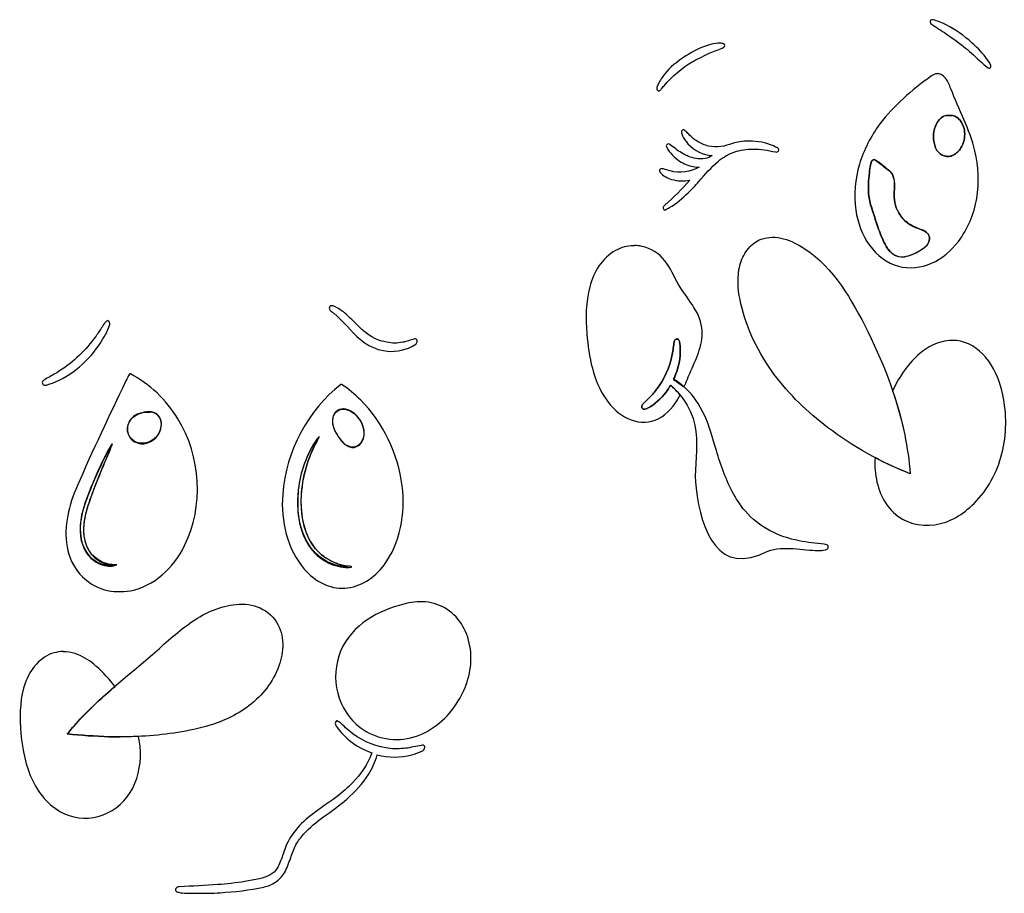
# Model space of a CAD drawing. Extents: x 11 to 842, y 37 to 849.
# Tile 5 of 8: x 77 to 501, y 472 to 849. Entities that reach past the tile are written whole.
import ezdxf

# ---------------------------------------------------------------- set-up
doc = ezdxf.new("R2010")
doc.units = 0
doc.layers.add('Layer_1', color=7, linetype='CONTINUOUS')

msp = doc.modelspace()

# ---------------------------------------------------------------- linework, layer by layer
at = {"layer": 'Layer_1', "color": 7}
for p, q in [((469.862984, 848.68028), (469.862487, 848.735149)), ((378.753817, 838.561912), (378.753714, 838.671557)), ((472.130384, 825.48196), (472.130318, 825.399681)), ((477.985203, 807.466242), (477.985495, 807.438774)), ((477.98586, 807.411306), (477.985495, 807.438774)), ((362.776005, 801.186413), (362.773244, 801.186735)), ((444.873845, 788.270889), (444.87432, 788.381018)), ((444.974085, 788.46372), (444.973318, 788.353598)), ((341.781592, 751.307843), (341.781438, 751.252665)), ((211.162295, 725.387807), (211.161988, 725.360076)), ((114.608142, 718.998383), (114.608317, 718.916095)), ((359.979996, 711.162831), (359.979981, 711.025723)), ((478.571151, 710.395362), (478.57129, 710.395027)), ((124.263954, 695.964517), (124.264057, 695.991949)), ((215.333171, 691.44), (215.251373, 691.44)), ((215.523792, 691.44), (215.333171, 691.44)), ((215.524011, 691.440007), (215.523792, 691.44)), ((132.515167, 679.758254), (132.515167, 679.758546)), ((133.07578, 679.429489), (133.075846, 679.594035)), ((216.267933, 680.882912), (216.267809, 680.882839)), ((216.310731, 680.773163), (216.310738, 680.773141)), ((205.388946, 668.214229), (205.331957, 668.214229)), ((205.389136, 668.323912), (205.388946, 668.214229)), ((205.837443, 668.899278), (205.838451, 668.954594)), ((116.126917, 664.786346), (116.126734, 664.786573)), ((116.622463, 665.800489), (116.62361, 665.746334)), ((249.292547, 597.769783), (249.292438, 597.769082)), ((95.547434, 576.133922), (95.547478, 576.270847)), ((213.771759, 546.163063), (213.772599, 546.436519))]:
    msp.add_line(p, q, dxfattribs=at)
for points in [[(469.862487, 848.735149), (469.511921, 848.735149), (469.166468, 848.433516), (469.133602, 848.022186)], [(469.133602, 848.022186), (469.057647, 847.528619), (469.356358, 847.007598), (469.782879, 846.815649)], [(469.782879, 846.815649), (471.867138, 845.389745), (473.984993, 844.018682), (476.087657, 842.620203)], [(470.477204, 848.68028), (470.274168, 848.68028), (470.068941, 848.68028), (469.862984, 848.68028)], [(473.045316, 847.830224), (472.200672, 848.159244), (471.351865, 848.460877), (470.477204, 848.68028)], [(484.590839, 840.974912), (481.034569, 843.771878), (477.203105, 846.239788), (473.045316, 847.830224)], [(476.087657, 842.620203), (478.62714, 840.920084), (481.139673, 839.16513), (483.510658, 837.21822)], [(489.12913, 836.943991), (487.675816, 838.369895), (486.180581, 839.740957), (484.590839, 840.974912)], [(374.468853, 838.013443), (368.105282, 836.423014), (358.997243, 830.719391), (354.766142, 825.317414)], [(374.317277, 834.448681), (376.276428, 835.298737), (378.356889, 835.792319), (380.237162, 836.834331)], [(378.753714, 838.671557), (377.311721, 838.671557), (375.878346, 838.342536), (374.468853, 838.013443)], [(378.791152, 838.561912), (378.777976, 838.561912), (378.765897, 838.561912), (378.753817, 838.561912)], [(380.162667, 838.287667), (379.737606, 838.561912), (379.252511, 838.561912), (378.791152, 838.561912)], [(380.61256, 837.574704), (380.632323, 837.876337), (380.431434, 838.177969), (380.162667, 838.287667)], [(380.237162, 836.834331), (380.463569, 837.108576), (380.5702, 837.300511), (380.61256, 837.574704)], [(483.510658, 837.21822), (484.668255, 836.285898), (485.820813, 835.353576), (486.921954, 834.338995)], [(495.156157, 829.37573), (493.574011, 832.254962), (491.422487, 834.722872), (489.12913, 836.943991)], [(366.842362, 830.691976), (368.196349, 831.432348), (372.910216, 833.817991), (374.317277, 834.448681)], [(486.921954, 834.338995), (489.316829, 832.200143), (491.611865, 829.924175), (494.108988, 827.922424)], [(354.478751, 820.217063), (358.058903, 824.385092), (362.176187, 828.059536), (366.842362, 830.691976)], [(494.108988, 827.922424), (494.542083, 827.620791), (495.173685, 827.922424), (495.319024, 828.415991)], [(495.319024, 828.415991), (495.424924, 828.745011), (495.346478, 829.101493), (495.156157, 829.37573)], [(354.766142, 825.317414), (354.224226, 824.6593), (353.727226, 823.946352), (353.258783, 823.205979)], [(469.163875, 824.110878), (461.256823, 818.24273), (453.521964, 811.881011), (447.515942, 803.764325)], [(471.536547, 825.399681), (470.663712, 825.125437), (469.899844, 824.659309), (469.163875, 824.110878)], [(472.130318, 825.399681), (471.930934, 825.399681), (471.73228, 825.399681), (471.536547, 825.399681)], [(473.87956, 825.07063), (473.331071, 825.344874), (472.72839, 825.48196), (472.130384, 825.48196)], [(475.774368, 823.507618), (475.247789, 824.165732), (474.61049, 824.714155), (473.87956, 825.07063)], [(478.060421, 818.955691), (477.435246, 820.546127), (476.827818, 822.191397), (475.774368, 823.507618)], [(351.88683, 820.847753), (351.614411, 820.244488), (351.399689, 819.586381), (351.340531, 818.928267)], [(353.258783, 823.205979), (352.776025, 822.438182), (352.262811, 821.670392), (351.88683, 820.847753)], [(353.272806, 818.763742), (353.678147, 819.229922), (354.060264, 819.750906), (354.478751, 820.217063)], [(351.340531, 818.928267), (351.322959, 818.654023), (351.458117, 818.462088), (351.623175, 818.297614)], [(351.623175, 818.297614), (351.784581, 818.02337), (352.005876, 818.02337), (352.209642, 818.02337)], [(352.209642, 818.02337), (352.637624, 818.02337), (352.983224, 818.4347), (353.272806, 818.763742)], [(488.439363, 792.137725), (486.184116, 801.543208), (481.545789, 810.016369), (478.060421, 818.955691)], [(473.172959, 805.711281), (473.938433, 806.588762), (474.943388, 807.274293), (476.065125, 807.466242)], [(476.065418, 807.438774), (474.943681, 807.16453), (473.938653, 806.561294), (473.173251, 805.683813)], [(476.065125, 807.466242), (476.702717, 807.466242), (477.347319, 807.466242), (477.985203, 807.466242)], [(477.985495, 807.438774), (477.347904, 807.438774), (476.703082, 807.438774), (476.065418, 807.438774)], [(477.985495, 807.438774), (478.326566, 807.438774), (478.665446, 807.438774), (478.999725, 807.438774)], [(479.00009, 807.411306), (478.666323, 807.411306), (478.326712, 807.411306), (477.98586, 807.411306)], [(478.999725, 807.438774), (480.085237, 807.16453), (481.063461, 806.506452), (481.829082, 805.628972)], [(481.829447, 805.601503), (481.063827, 806.478984), (480.085602, 807.13709), (479.00009, 807.411306)], [(447.515942, 803.764325), (443.674838, 798.581716), (440.578393, 792.713572), (438.698631, 786.379267)], [(471.064452, 801.707778), (471.507042, 803.188523), (472.195173, 804.58701), (473.172959, 805.711281)], [(473.173251, 805.683813), (472.195538, 804.559542), (471.507553, 803.161062), (471.064818, 801.68031)], [(481.829082, 805.628972), (483.089804, 804.230492), (483.808829, 802.310999), (483.99178, 800.336679)], [(483.992145, 800.309211), (483.809559, 802.283538), (483.090096, 804.203024), (481.829447, 805.601503)], [(361.991191, 800.309255), (361.968572, 799.733377), (362.212485, 799.212408), (362.43305, 798.718826)], [(362.773244, 801.186735), (362.354757, 801.186735), (361.975562, 800.775405), (361.991191, 800.309255)], [(362.43305, 798.718826), (363.039236, 797.43003), (363.853936, 796.305758), (364.767306, 795.263753)], [(363.135335, 801.186413), (363.022862, 801.186413), (362.900164, 801.186413), (362.776005, 801.186413)], [(364.623413, 799.815351), (364.137003, 800.28153), (363.656655, 800.775097), (363.135335, 801.186413)], [(368.884904, 796.22317), (367.289538, 797.128068), (365.957316, 798.499137), (364.623413, 799.815351)], [(470.663493, 797.046167), (470.548829, 798.609172), (470.648119, 800.199608), (471.064452, 801.707778)], [(471.064818, 801.68031), (470.648521, 800.17214), (470.549194, 798.581711), (470.663858, 797.018699)], [(483.99178, 800.336679), (484.215996, 797.951029), (483.679923, 795.455702), (482.446735, 793.45395)], [(482.4471, 793.426482), (483.680215, 795.428234), (484.21658, 797.923568), (483.992145, 800.309211)], [(355.632222, 794.825013), (355.397051, 794.52338), (355.41604, 794.029798), (355.636611, 793.700741)], [(357.117744, 794.825013), (356.729931, 795.263731), (355.975922, 795.263731), (355.632222, 794.825013)], [(355.636611, 793.700741), (356.938159, 791.205408), (358.937771, 789.23108), (361.194684, 787.777752)], [(362.050495, 791.287674), (360.328487, 792.329679), (358.710335, 793.563641), (357.117744, 794.825013)], [(364.767306, 795.263753), (367.509387, 792.24742), (371.32303, 790.410193), (375.218545, 790.190819)], [(373.702699, 794.248845), (372.008006, 794.605324), (370.379482, 795.290855), (368.884904, 796.22317)], [(383.990902, 795.400541), (380.737215, 794.056903), (377.142456, 793.563321), (373.702699, 794.248845)], [(387.153443, 796.031194), (386.092105, 795.756949), (385.027627, 795.702173), (383.990902, 795.400541)], [(391.277629, 796.360214), (389.897861, 796.360214), (388.517435, 796.360214), (387.153443, 796.031194)], [(401.64181, 794.276196), (398.3676, 795.756949), (394.808482, 796.360214), (391.277629, 796.360214)], [(403.494404, 793.343874), (402.891869, 793.672895), (402.271733, 794.001988), (401.64181, 794.276196)], [(472.089711, 792.384557), (471.245651, 793.755619), (470.802624, 795.40089), (470.663493, 797.046167)], [(470.663858, 797.018699), (470.802624, 795.373422), (471.245943, 793.728151), (472.090076, 792.357089)], [(368.147051, 788.902023), (365.989977, 789.231117), (363.940117, 790.135978), (362.050495, 791.287674)], [(375.218545, 790.190819), (374.321973, 789.477857), (373.242158, 789.093973), (372.15628, 788.902023)], [(377.958398, 787.777366), (379.993943, 789.422644), (382.251805, 790.793699), (384.685022, 791.643755)], [(384.685022, 791.643755), (387.277748, 792.576077), (390.010918, 792.9874), (392.735281, 792.959976)], [(392.735281, 792.959976), (396.021323, 792.959976), (399.290713, 792.438947), (402.495219, 791.698597)], [(402.495219, 791.698597), (402.755222, 791.698597), (403.02764, 791.424352), (403.297941, 791.698597)], [(403.297941, 791.698597), (403.653619, 791.698597), (403.966937, 792.137315), (403.975701, 792.548653)], [(403.975701, 792.548653), (403.98448, 792.877746), (403.775587, 793.206767), (403.494404, 793.343874)], [(475.21997, 790.026331), (473.97108, 790.382813), (472.826264, 791.205444), (472.089711, 792.384557)], [(472.090076, 792.357089), (472.826629, 791.177976), (473.971445, 790.355337), (475.220335, 789.998863)], [(479.126878, 790.355352), (477.920567, 789.724699), (476.505304, 789.614979), (475.21997, 790.026331)], [(475.220335, 789.998863), (476.505597, 789.587532), (477.920859, 789.69723), (479.127243, 790.327883)], [(482.446735, 793.45395), (481.628822, 792.13773), (480.464432, 791.040883), (479.126878, 790.355352)], [(479.127243, 790.327883), (480.464798, 791.013385), (481.629187, 792.110269), (482.4471, 793.426482)], [(489.228603, 771.654024), (490.387953, 778.427106), (490.041353, 785.474368), (488.439363, 792.137725)], [(369.643462, 785.117857), (365.828066, 782.979005), (361.311451, 782.485423), (357.139165, 783.500011)], [(361.194684, 787.777752), (363.005794, 786.626056), (364.985467, 785.748583), (367.066293, 785.392101)], [(367.066293, 785.392101), (367.918022, 785.117857), (368.782093, 785.117857), (369.643462, 785.117857)], [(372.15628, 788.902023), (370.831069, 788.627779), (369.477959, 788.627779), (368.147051, 788.902023)], [(369.378237, 778.838035), (372.111773, 781.964059), (374.789876, 785.172341), (377.958398, 787.777366)], [(438.698631, 786.379267), (436.818869, 780.044954), (436.176457, 773.217072), (437.136642, 766.635976)], [(443.095017, 783.609279), (443.221366, 784.73355), (443.381312, 785.857821), (443.67272, 786.954668)], [(443.672939, 787.037378), (443.381531, 785.940531), (443.221585, 784.816259), (443.095236, 783.691988)], [(443.67272, 786.954668), (443.818789, 787.503084), (444.126264, 788.024098), (444.583898, 788.270889)], [(444.584044, 788.353598), (444.126848, 788.079354), (443.81857, 787.585801), (443.672939, 787.037378)], [(444.583898, 788.270889), (444.678113, 788.270889), (444.775249, 788.270889), (444.873845, 788.270889)], [(444.973318, 788.353598), (444.841126, 788.353598), (444.709664, 788.353598), (444.584044, 788.353598)], [(444.87432, 788.381018), (444.907039, 788.381018), (444.940423, 788.381018), (444.973647, 788.381018)], [(444.973647, 788.381018), (445.193481, 788.381018), (445.415506, 788.381018), (445.613429, 788.106773)], [(445.613867, 788.189475), (445.415214, 788.189475), (445.193919, 788.46372), (444.974085, 788.46372)], [(445.613429, 788.106773), (447.15212, 787.06476), (448.595721, 785.85823), (450.078832, 784.706534)], [(450.079271, 784.789244), (448.596232, 785.913515), (447.152559, 787.14747), (445.613867, 788.189475)], [(353.110946, 784.377491), (352.760381, 784.377491), (352.490883, 783.856463), (352.557345, 783.445169)], [(352.557345, 783.445169), (352.61532, 783.17129), (352.773527, 782.979209), (352.902068, 782.759375)], [(352.902068, 782.759375), (353.420613, 782.019024), (354.179149, 781.497996), (354.94718, 781.086666)], [(354.259852, 784.377491), (353.889567, 784.377491), (353.489703, 784.651736), (353.110946, 784.377491)], [(357.139165, 783.500011), (356.164373, 783.77389), (355.211711, 784.0485), (354.259852, 784.377491)], [(354.94718, 781.086666), (355.838493, 780.620706), (356.754565, 780.15438), (357.717744, 779.880136)], [(442.734956, 772.695658), (442.426021, 775.602286), (442.540685, 778.508986), (442.842317, 781.360765)], [(442.842536, 781.443474), (442.540904, 778.591623), (442.42624, 775.684995), (442.735176, 772.778368)], [(442.842317, 781.360765), (442.927768, 782.101116), (443.013218, 782.868928), (443.095017, 783.609279)], [(443.095236, 783.691988), (443.013437, 782.951637), (442.927256, 782.183825), (442.842536, 781.443474)], [(450.078832, 784.706534), (450.865341, 784.075881), (451.721306, 783.554846), (452.37942, 782.732207)], [(452.379858, 782.814916), (451.721817, 783.637577), (450.865779, 784.158532), (450.079271, 784.789244)], [(452.37942, 782.732207), (453.153439, 781.772461), (453.574045, 780.483694), (453.726103, 779.194854)], [(453.726541, 779.277563), (453.574629, 780.56633), (453.153951, 781.85517), (452.379858, 782.814916)], [(365.584891, 779.578503), (362.331057, 775.629819), (358.588988, 772.202193), (354.873539, 768.774537)], [(357.717744, 779.880136), (360.26475, 779.084936), (362.994269, 778.975238), (365.584891, 779.578503)], [(364.847395, 774.039303), (366.426986, 775.574853), (367.931278, 777.192714), (369.378237, 778.838035)], [(453.726103, 779.194854), (453.907959, 777.604454), (453.755748, 776.041442), (453.67801, 774.45097)], [(453.678448, 774.533679), (453.755864, 776.124152), (453.907776, 777.687163), (453.726541, 779.277563)], [(356.77492, 767.705019), (359.722447, 769.405117), (362.362644, 771.653703), (364.847395, 774.039303)], [(444.201709, 766.745244), (443.551701, 768.664737), (442.966184, 770.639079), (442.734956, 772.695658)], [(442.735176, 772.778368), (442.966695, 770.721789), (443.551628, 768.747447), (444.202001, 766.827954)], [(453.67801, 774.45097), (453.591099, 772.915346), (453.646167, 771.379795), (453.935821, 769.871633)], [(453.93626, 769.954342), (453.647043, 771.462505), (453.591537, 772.998129), (453.678448, 774.533679)], [(354.268814, 768.226048), (353.924091, 767.841886), (354.011732, 767.129215), (354.419265, 766.854971)], [(354.873539, 768.774537), (354.674886, 768.500657), (354.460164, 768.418128), (354.268814, 768.226048)], [(453.935821, 769.871633), (454.230151, 768.281233), (454.812163, 766.772998), (455.597941, 765.429382)], [(455.598452, 765.512091), (454.812601, 766.855707), (454.23037, 768.363943), (453.93626, 769.954342)], [(481.322544, 753.089856), (485.385162, 758.382156), (488.06918, 764.880986), (489.228603, 771.654024)], [(354.419265, 766.854971), (354.658088, 766.581091), (354.970675, 766.581091), (355.219942, 766.854971)], [(355.219942, 766.854971), (355.740678, 767.12885), (356.265504, 767.40346), (356.77492, 767.705019)], [(437.136642, 766.635976), (437.936151, 761.179129), (439.868936, 755.832017), (443.021106, 751.472039)], [(446.330153, 760.191565), (445.588853, 762.357842), (444.917666, 764.551507), (444.201709, 766.745244)], [(444.202001, 766.827954), (444.917739, 764.634289), (445.589145, 762.440552), (446.330373, 760.274275)], [(455.597941, 765.429382), (456.724206, 763.482501), (458.249678, 761.86464), (459.995057, 760.685498)], [(459.995495, 760.768207), (458.250116, 761.947349), (456.724644, 763.565137), (455.598452, 765.512091)], [(449.10269, 753.116858), (448.044346, 755.420221), (447.148724, 757.778432), (446.330153, 760.191565)], [(446.330373, 760.274275), (447.149016, 757.861215), (448.044493, 755.503003), (449.102909, 753.199568)], [(459.995057, 760.685498), (461.593636, 759.616053), (463.352599, 758.930552), (465.085562, 758.244977)], [(465.086001, 758.327686), (463.352965, 759.01348), (461.594001, 759.698763), (459.995495, 760.768207)], [(465.085562, 758.244977), (465.942622, 757.888568), (466.822396, 757.53216), (467.573337, 756.928749)], [(467.573629, 757.011458), (466.822761, 757.614723), (465.943061, 757.971205), (465.086001, 758.327686)], [(467.573337, 756.928749), (468.226265, 756.408013), (468.728305, 755.612521), (468.831868, 754.707623)], [(468.832233, 754.790332), (468.728524, 755.69523), (468.226777, 756.49043), (467.573629, 757.011458)], [(341.327164, 751.252665), (338.662061, 751.252665), (336.005504, 750.512315), (333.619824, 749.223475)], [(341.781438, 751.252665), (341.630257, 751.252665), (341.479076, 751.252665), (341.327164, 751.252665)], [(344.942599, 750.978457), (343.901126, 751.252337), (342.841688, 751.307843), (341.781592, 751.307843)], [(389.241587, 747.879866), (390.476455, 749.991294), (392.145439, 751.773701), (394.136433, 753.007619)], [(394.136433, 753.007619), (396.977549, 754.735177), (400.374895, 755.228745), (403.609791, 754.790026)], [(403.609791, 754.790026), (406.844782, 754.351089), (409.935895, 753.03508), (412.81918, 751.389759)], [(412.81918, 751.389759), (425.513871, 744.095729), (434.054659, 730.522206), (440.991455, 716.839008)], [(443.021106, 751.472039), (446.173421, 747.112025), (450.578199, 743.766672), (455.522657, 742.423027)], [(450.376558, 750.676337), (449.912058, 751.471537), (449.496127, 752.294198), (449.10269, 753.116858)], [(449.102909, 753.199568), (449.496565, 752.376907), (449.912058, 751.554319), (450.376777, 750.759046)], [(468.37175, 752.349412), (467.988319, 751.526751), (467.380161, 750.868637), (466.705468, 750.37507)], [(466.705833, 750.457779), (467.380672, 750.951492), (467.988903, 751.60946), (468.372115, 752.432121)], [(468.831868, 754.707623), (468.910015, 753.884962), (468.70917, 753.062375), (468.37175, 752.349412)], [(468.372115, 752.432121), (468.709535, 753.144938), (468.91038, 753.967745), (468.832233, 754.790332)], [(469.782353, 743.711794), (474.276605, 745.686136), (478.212311, 749.031481), (481.322544, 753.089856)], [(333.619824, 749.223475), (330.822749, 747.687924), (328.415239, 745.384488), (326.543803, 742.669796)], [(354.844537, 744.78126), (352.300577, 747.962117), (348.751217, 750.183243), (344.942599, 750.978457)], [(386.763453, 740.969706), (387.198009, 743.410227), (388.006647, 745.795826), (389.241587, 747.879866)], [(454.890821, 746.755114), (453.07511, 747.440908), (451.494278, 748.894003), (450.376558, 750.676337)], [(450.376777, 750.759046), (451.494497, 748.976639), (453.075256, 747.523325), (454.89104, 746.810362)], [(461.268852, 747.331283), (460.242133, 746.947122), (459.19007, 746.645489), (458.115002, 746.481235)], [(458.115221, 746.536483), (459.19029, 746.810362), (460.242425, 747.030196), (461.269071, 747.413993)], [(466.705468, 750.37507), (465.001865, 749.141152), (463.189805, 748.071707), (461.268852, 747.331283)], [(461.269071, 747.413993), (463.190098, 748.154344), (465.00223, 749.223788), (466.705833, 750.457779)], [(326.543803, 742.669796), (324.67222, 739.927642), (323.32729, 736.801619), (322.43992, 733.538524)], [(360.740278, 734.525717), (358.746859, 737.925948), (357.280501, 741.737503), (354.844537, 744.78126)], [(458.115002, 746.481235), (457.047238, 746.207355), (455.933461, 746.207355), (454.890821, 746.755114)], [(454.89104, 746.810362), (455.933681, 746.426201), (457.047457, 746.399178), (458.115221, 746.536483)], [(455.522657, 742.423027), (460.227394, 741.161648), (465.288087, 741.737233), (469.782353, 743.711794)], [(387.612406, 726.217085), (386.506584, 731.04322), (385.893671, 736.088729), (386.763453, 740.969706)], [(366.677385, 725.75092), (364.747791, 728.712411), (362.531654, 731.454536), (360.740278, 734.525717)], [(322.43992, 733.538524), (320.664963, 727.012306), (320.71353, 720.074699), (321.238868, 713.27423)], [(370.764104, 715.90616), (370.279155, 719.498873), (368.606883, 722.761982), (366.677385, 725.75092)], [(401.827939, 695.944045), (395.263465, 704.855943), (390.150305, 715.13891), (387.612406, 726.217085)], [(211.161988, 725.360076), (210.668275, 725.360076), (210.199904, 724.894115), (210.190848, 724.34548)], [(210.190848, 724.34548), (210.190848, 723.824744), (210.493211, 723.358346), (210.883215, 723.084101)], [(210.883215, 723.084101), (211.300242, 722.754716), (211.74305, 722.480836), (212.134662, 722.124355)], [(211.414264, 725.387807), (211.331004, 725.387807), (211.246284, 725.387807), (211.162295, 725.387807)], [(212.442517, 725.058421), (212.108749, 725.332301), (211.767678, 725.332301), (211.414264, 725.387807)], [(212.134662, 722.124355), (216.300258, 718.778936), (219.514967, 714.281879), (223.616958, 710.854231)], [(216.770542, 722.288879), (215.428094, 723.385712), (213.99377, 724.345458), (212.442517, 725.058421)], [(221.67313, 717.682155), (220.077106, 719.272554), (218.50314, 720.890415), (216.770542, 722.288879)], [(113.7376, 718.367605), (113.127031, 717.76434), (112.76814, 716.914292), (112.286842, 716.201329)], [(114.608317, 718.916095), (114.262134, 718.916095), (113.97949, 718.614462), (113.7376, 718.367605)], [(115.185845, 718.724503), (115.014214, 718.724503), (114.811178, 718.998383), (114.608142, 718.998383)], [(115.635738, 717.709908), (115.6584, 718.094069), (115.505006, 718.532568), (115.185845, 718.724503)], [(115.190957, 716.146896), (115.383768, 716.640609), (115.57804, 717.161492), (115.635738, 717.709908)], [(225.160966, 714.391585), (223.963127, 715.461029), (222.809839, 716.557861), (221.67313, 717.682155)], [(112.286842, 716.201329), (111.373911, 714.857713), (110.528463, 713.486636), (109.562801, 712.170408)], [(110.856651, 708.194738), (112.564855, 710.662647), (114.050304, 713.322491), (115.190957, 716.146896)], [(235.003476, 709.620313), (231.414122, 710.223578), (227.984714, 711.896287), (225.160966, 714.391585)], [(321.238868, 713.27423), (322.011573, 703.292902), (323.940341, 693.009942), (329.492673, 685.030367)], [(369.674137, 706.253882), (370.645423, 709.352444), (371.199974, 712.670475), (370.764104, 715.90616)], [(440.991455, 716.839008), (448.523336, 702.004121), (454.82655, 686.264329), (458.191389, 669.72933)], [(109.562801, 712.170408), (105.253473, 706.219994), (99.95885, 701.119651), (93.952506, 697.253262)], [(223.616958, 710.854231), (224.585176, 710.03157), (225.603643, 709.291219), (226.676373, 708.633105)], [(241.788164, 709.620313), (239.550094, 709.181375), (237.246658, 709.154353), (235.003476, 709.620313)], [(246.922709, 711.046239), (245.188724, 710.662077), (243.54216, 709.894558), (241.788164, 709.620313)], [(244.407912, 707.152404), (245.525047, 707.618364), (246.607054, 708.194387), (247.596964, 708.934811)], [(248.110396, 710.223578), (248.021294, 710.79909), (247.433366, 711.183325), (246.922709, 711.046239)], [(247.596964, 708.934811), (247.931462, 709.264197), (248.165902, 709.730011), (248.110396, 710.223578)], [(359.012493, 710.285372), (358.716703, 709.736883), (358.696984, 709.10623), (358.635635, 708.475577)], [(358.636796, 708.474993), (358.698065, 709.106011), (358.717864, 709.736372), (359.013654, 710.284788)], [(359.979981, 711.025723), (359.563684, 711.025723), (359.21531, 710.669315), (359.012493, 710.285372)], [(359.013654, 710.284788), (359.21669, 710.66895), (359.565065, 710.997605), (359.981215, 711.025139)], [(360.294774, 711.162831), (360.193987, 711.162831), (360.087356, 711.162831), (359.979996, 711.162831)], [(359.981215, 711.025139), (360.087846, 711.025139), (360.195207, 711.025139), (360.295994, 711.025139)], [(361.092165, 710.120848), (360.977501, 710.559785), (360.705813, 710.998357), (360.294774, 711.162831)], [(360.295994, 711.025139), (360.707178, 710.75126), (360.978136, 710.421874), (361.093385, 709.983156)], [(361.486552, 706.089927), (361.490941, 707.461004), (361.387225, 708.80462), (361.092165, 710.120848)], [(361.093385, 709.983156), (361.388444, 708.666928), (361.490693, 707.323312), (361.487771, 705.952235)], [(478.57129, 710.395027), (475.698258, 710.395027), (472.824496, 709.627215), (470.190748, 708.338448)], [(479.145933, 710.395362), (478.954583, 710.395362), (478.762502, 710.395362), (478.571151, 710.395362)], [(482.192056, 710.065977), (481.186006, 710.339856), (480.167102, 710.395362), (479.145933, 710.395362)], [(494.405837, 701.53797), (491.350219, 705.760848), (487.044345, 709.051396), (482.192056, 710.065977)], [(101.158442, 697.939202), (104.832954, 700.818442), (108.120384, 704.273485), (110.856651, 708.194738)], [(226.676373, 708.633105), (228.346819, 707.645898), (230.139013, 706.878159), (231.994601, 706.384592)], [(231.994601, 706.384592), (236.076499, 705.28776), (240.476902, 705.479694), (244.407912, 707.152404)], [(358.448666, 707.241659), (358.317204, 706.281913), (358.182821, 705.322166), (357.987819, 704.389881)], [(357.98825, 704.389296), (358.183982, 705.321582), (358.318366, 706.281328), (358.449828, 707.241075)], [(358.635635, 708.475577), (358.580735, 708.064393), (358.503442, 707.652917), (358.448666, 707.241659)], [(358.449828, 707.241075), (358.504063, 707.652259), (358.58202, 708.063736), (358.636796, 708.474993)], [(359.919961, 697.013497), (360.903736, 699.920125), (361.487793, 702.991299), (361.486552, 706.089927)], [(361.487771, 705.952235), (361.492161, 702.853673), (360.904956, 699.782425), (359.921181, 696.875812)], [(366.047535, 697.287143), (367.323448, 700.248619), (368.702778, 703.15532), (369.674137, 706.253882)], [(470.190748, 708.338448), (466.445173, 706.528652), (463.163732, 703.704262), (460.377772, 700.441131)], [(357.987819, 704.389881), (356.873531, 698.795948), (354.542635, 693.476224), (351.14485, 689.116253)], [(351.145281, 689.115669), (354.543139, 693.47561), (356.874035, 698.795364), (357.98825, 704.389296)], [(460.377772, 700.441131), (457.404172, 696.958626), (454.992499, 692.982554), (453.004449, 688.732267)], [(500.468826, 686.949874), (499.344299, 692.187333), (497.461587, 697.315108), (494.405837, 701.53797)], [(93.952506, 697.253262), (92.3865, 696.266055), (90.781348, 695.333769), (89.141577, 694.456332)], [(89.350602, 691.495221), (93.615817, 692.811449), (97.564552, 695.142272), (101.158442, 697.939202)], [(124.264057, 695.991949), (123.43139, 695.279132), (123.158825, 693.907909), (122.552858, 692.948162)], [(124.483058, 695.964517), (124.411769, 695.964517), (124.33845, 695.964517), (124.263954, 695.964517)], [(144.979055, 676.577703), (139.93551, 684.91376), (132.815493, 691.796488), (124.483058, 695.964517)], [(358.591098, 693.668078), (359.085542, 694.76491), (359.536165, 695.861816), (359.919961, 697.013497)], [(359.921181, 696.875812), (359.53775, 695.751519), (359.086835, 694.627299), (358.592318, 693.530393)], [(363.059693, 690.322133), (364.100946, 692.598108), (365.047254, 694.956319), (366.047535, 697.287143)], [(424.977776, 672.937626), (416.38696, 679.491305), (408.392573, 687.059565), (401.827939, 695.944045)], [(86.825214, 692.975558), (86.449087, 692.619149), (86.397963, 691.933574), (86.739034, 691.522244)], [(89.141577, 694.456332), (88.338343, 694.017395), (87.541245, 693.578823), (86.825214, 692.975558)], [(122.552858, 692.948162), (115.367796, 677.948743), (108.201029, 662.921914), (101.553099, 647.620862)], [(368.211613, 684.701339), (365.639761, 688.403203), (362.335527, 691.474377), (358.591098, 693.668078)], [(358.592318, 693.530393), (360.167015, 692.625496), (361.662324, 691.528664), (363.059693, 690.322133)], [(86.739034, 691.522244), (87.043588, 691.165835), (87.536278, 691.028531), (87.975508, 691.11106)], [(87.975508, 691.11106), (88.44512, 691.11106), (88.8899, 691.384939), (89.350602, 691.495221)], [(215.251373, 691.44), (201.158611, 680.553767), (191.501616, 662.86708), (190.118079, 644.056113)], [(223.822922, 684.639544), (221.234031, 687.134878), (218.51465, 689.520521), (215.524011, 691.440007)], [(355.346073, 688.128681), (353.18374, 685.222053), (350.494317, 682.781532), (347.390285, 681.191132)], [(347.390657, 681.191717), (350.494624, 682.782116), (353.184047, 685.222637), (355.346379, 688.129265)], [(351.14485, 689.116253), (350.14771, 687.854874), (349.069428, 686.648344), (347.942506, 685.524051)], [(347.942937, 685.523466), (349.069859, 686.64776), (350.148068, 687.85429), (351.145281, 689.115669)], [(357.348241, 691.117618), (356.73329, 690.075635), (356.067069, 689.088427), (355.346073, 688.128681)], [(355.346379, 688.129265), (356.06723, 689.089011), (356.733889, 690.076146), (357.348621, 691.118202)], [(361.402095, 686.867302), (360.241941, 688.293227), (358.900443, 689.691692), (357.348241, 691.117618)], [(357.348621, 691.118202), (374.190671, 675.652633), (366.361927, 660.625797), (368.273474, 646.66839)], [(453.004449, 688.732267), (455.113247, 682.53507), (456.87725, 676.17334), (458.191433, 669.701927)], [(241.596317, 647.703143), (239.835681, 661.742816), (233.406131, 675.042116), (223.822922, 684.639544)], [(329.492673, 685.030367), (331.943931, 681.520474), (335.101797, 678.504149), (338.831304, 676.749151)], [(347.942506, 685.524051), (346.95581, 684.591692), (345.880157, 683.714256), (345.084373, 682.589962)], [(345.084731, 682.589378), (345.880588, 683.713671), (346.956167, 684.591108), (347.942937, 685.523466)], [(350.717649, 676.063357), (354.728413, 677.57152), (357.922869, 681.026564), (360.272178, 684.865572)], [(360.272178, 684.865572), (360.668755, 685.523613), (361.042911, 686.1818), (361.402095, 686.867302)], [(374.380539, 671.75852), (372.867176, 676.337865), (370.913774, 680.807518), (368.211613, 684.701339)], [(500.096248, 661.667502), (502.19147, 669.893869), (502.249685, 678.668666), (500.468826, 686.949874)], [(123.291704, 672.711263), (123.598449, 676.687335), (127.339058, 679.100395), (130.650669, 679.429489)], [(128.451235, 678.963346), (128.120389, 678.963346), (127.789542, 678.689466), (127.467095, 678.606937)], [(132.515167, 679.758546), (131.133939, 679.758546), (129.774255, 679.402137), (128.451235, 678.963346)], [(130.650669, 679.429489), (131.216687, 679.429489), (131.784676, 679.429489), (132.342733, 679.429489)], [(132.342733, 679.429489), (132.587398, 679.429489), (132.832794, 679.429489), (133.07578, 679.429489)], [(136.323844, 678.250091), (135.316479, 679.264686), (133.896396, 679.730866), (132.515167, 679.758254)], [(133.075846, 679.594035), (135.4269, 679.594035), (137.610632, 677.37291), (137.690897, 674.740454)], [(213.082701, 679.676309), (212.402019, 679.018268), (211.93657, 678.113297), (211.711624, 677.181012)], [(211.836564, 677.126112), (212.214883, 679.456935), (214.213983, 680.800551), (216.310731, 680.773163)], [(216.267809, 680.882839), (215.115178, 680.882839), (213.945969, 680.498677), (213.082701, 679.676309)], [(216.497992, 680.882912), (216.421305, 680.882912), (216.344619, 680.882912), (216.267933, 680.882912)], [(216.310738, 680.773141), (219.635489, 680.773141), (222.559279, 677.811665), (224.14683, 674.713029)], [(219.971294, 679.676382), (218.908861, 680.334423), (217.72373, 680.828063), (216.497992, 680.882912)], [(224.56385, 673.972752), (223.674144, 676.358424), (222.021154, 678.387542), (219.971294, 679.676382)], [(344.837144, 681.629631), (344.763379, 681.98604), (344.893366, 682.315426), (345.084731, 682.589378)], [(345.084373, 682.589962), (344.893023, 682.316083), (344.763752, 681.986697), (344.837517, 681.630216)], [(345.759643, 680.752195), (345.315593, 680.752195), (344.918797, 681.163379), (344.837144, 681.629631)], [(344.837517, 681.630216), (344.919315, 681.164256), (345.315893, 680.780167), (345.759942, 680.752779)], [(347.390285, 681.191132), (346.887807, 680.917253), (346.331138, 680.670396), (345.759643, 680.752195)], [(345.759942, 680.752779), (346.331072, 680.752779), (346.888033, 681.026659), (347.390657, 681.191717)], [(123.862696, 675.179282), (123.104159, 673.61627), (122.94582, 671.696777), (123.530389, 670.024068)], [(127.467095, 678.606937), (125.949219, 677.948897), (124.621232, 676.742293), (123.862696, 675.179282)], [(137.690897, 674.740454), (137.996911, 670.051419), (133.935024, 665.938239), (129.703185, 666.075347)], [(137.779495, 675.041831), (137.635617, 676.248361), (137.138982, 677.427503), (136.323844, 678.250091)], [(137.307692, 671.449628), (137.72764, 672.601309), (137.923373, 673.835301), (137.779495, 675.041831)], [(147.851801, 621.927182), (156.260579, 638.873497), (154.823932, 660.70081), (144.979055, 676.577703)], [(215.693005, 666.980259), (213.471149, 669.72234), (211.05283, 673.232306), (211.836564, 677.126112)], [(211.711624, 677.181012), (211.486677, 676.221265), (211.494711, 675.20667), (211.66968, 674.219535)], [(224.14683, 674.713029), (225.498115, 671.83379), (225.562093, 667.857718), (223.198769, 665.554334)], [(338.831304, 676.749151), (342.560812, 674.994205), (346.885448, 674.582875), (350.717649, 676.063357)], [(129.703185, 666.075347), (126.370401, 665.63641), (122.877818, 668.927126), (123.291704, 672.711263)], [(134.961166, 667.994585), (135.988104, 668.92687), (136.807333, 670.106012), (137.307692, 671.449628)], [(211.66968, 674.219535), (212.019515, 672.300042), (213.007526, 670.572484), (214.066892, 668.954623)], [(224.88082, 668.104575), (225.478242, 669.99668), (225.254026, 672.108107), (224.56385, 673.972752)], [(376.661261, 664.217678), (375.90558, 666.740429), (375.179106, 669.263179), (374.380539, 671.75852)], [(460.563798, 652.92013), (447.95271, 657.828531), (435.948984, 664.574152), (424.977776, 672.937626)], [(123.530389, 670.024068), (124.095676, 668.433668), (125.323386, 667.144828), (126.771441, 666.486714)], [(126.771441, 666.486714), (128.219423, 665.828673), (129.868104, 665.718902), (131.403144, 666.102552)], [(131.403144, 666.102552), (132.702209, 666.431938), (133.934301, 667.062299), (134.961166, 667.994585)], [(205.331957, 668.214229), (201.509988, 661.029897), (198.713934, 653.050285), (198.147114, 644.714227)], [(202.415827, 663.689726), (203.307725, 665.307586), (204.273972, 666.925447), (205.389136, 668.323912)], [(205.838451, 668.954594), (205.653674, 668.954594), (204.759001, 667.857762), (203.521431, 665.88342)], [(204.168006, 665.389385), (205.271557, 667.610511), (205.990071, 668.817041), (205.86489, 668.899278)], [(205.86489, 668.899278), (205.858302, 668.899278), (205.851714, 668.899278), (205.837443, 668.899278)], [(214.066892, 668.954623), (214.897805, 667.693244), (215.800074, 666.486714), (216.952924, 665.554428)], [(223.198769, 665.554334), (220.928565, 663.415518), (217.387924, 664.622048), (215.693005, 666.980259)], [(223.401141, 665.609277), (224.080362, 666.295071), (224.582109, 667.144901), (224.88082, 668.104575)], [(458.191389, 669.72933), (459.315098, 664.190246), (460.10818, 658.568889), (460.563769, 652.920115)], [(458.191433, 669.701927), (459.315215, 664.190304), (460.108078, 658.568911), (460.563667, 652.920137)], [(115.974092, 664.347635), (112.290669, 654.777616), (107.811353, 645.481828), (105.126962, 635.473076)], [(112.616367, 658.20528), (113.712469, 660.453793), (114.781475, 662.70238), (116.126917, 664.786346)], [(116.62361, 665.746334), (116.400124, 665.746334), (115.119026, 663.580057), (113.274174, 659.933006)], [(114.184111, 659.493594), (115.827972, 663.387429), (116.819999, 665.690791), (116.642672, 665.800489)], [(116.126734, 664.786573), (116.075566, 664.512693), (116.024486, 664.48494), (115.974092, 664.347635)], [(116.642672, 665.800489), (116.637618, 665.800489), (116.63279, 665.800489), (116.622463, 665.800489)], [(196.789614, 641.697895), (196.786101, 649.403262), (198.916525, 657.053781), (202.415827, 663.689726)], [(203.521431, 665.88342), (202.208125, 663.771992), (200.503718, 660.536271), (199.098242, 656.313415)], [(200.359256, 655.791956), (201.582219, 659.959963), (203.068325, 663.195691), (204.168006, 665.389385)], [(216.952924, 665.554428), (218.105846, 664.649531), (219.547548, 664.101115), (220.955507, 664.32051)], [(220.955507, 664.32051), (221.864641, 664.59439), (222.722285, 664.923775), (223.401141, 665.609277)], [(383.837011, 645.35187), (380.716692, 651.274852), (378.599444, 657.746265), (376.661261, 664.217678)], [(104.016319, 636.707038), (106.18727, 644.165614), (109.390125, 651.21286), (112.616367, 658.20528)], [(113.274174, 659.933006), (111.351248, 656.121481), (108.893929, 650.77431), (106.387384, 644.302897)], [(107.871592, 643.698975), (110.28772, 650.197805), (112.503806, 655.49009), (114.184111, 659.493594)], [(445.399723, 659.885146), (445.314273, 658.075351), (445.328354, 656.265556), (445.470873, 654.455761)], [(460.563667, 652.920137), (455.396548, 654.949328), (450.333818, 657.25269), (445.399723, 659.885146)], [(488.087753, 640.114419), (493.850592, 645.872876), (498.000961, 653.468553), (500.096248, 661.667502)], [(199.098242, 656.313415), (197.745862, 652.282495), (196.694311, 647.346669), (196.521804, 641.862427)], [(198.151642, 641.752291), (198.269227, 647.044591), (199.182743, 651.815877), (200.359256, 655.791956)], [(445.470873, 654.455761), (446.012059, 647.62791), (448.532991, 640.745145), (453.302868, 636.248067)], [(101.553099, 647.620862), (98.01202, 639.559021), (95.658337, 630.427742), (97.193888, 621.46101)], [(233.787057, 613.508859), (240.880761, 622.941777), (243.080005, 635.82974), (241.596317, 647.703143)], [(368.273474, 646.66839), (370.589617, 627.967107), (377.864147, 608.47061), (399.210696, 619.548791)], [(389.442629, 636.878698), (387.274739, 639.456305), (385.435138, 642.335537), (383.837011, 645.35187)], [(106.387384, 644.302897), (105.649298, 642.383404), (104.885649, 640.326825), (104.256164, 638.187936)], [(105.838165, 637.693712), (106.434857, 639.750291), (107.167393, 641.779482), (107.871592, 643.698975)], [(190.118079, 644.056113), (189.256637, 632.594041), (192.043999, 620.336753), (199.445894, 611.836157)], [(196.521804, 641.862427), (196.464114, 639.997783), (196.511484, 638.105751), (196.696356, 636.186185)], [(200.878159, 623.243403), (197.669753, 628.727637), (196.495869, 635.308748), (196.789614, 641.697895)], [(198.147114, 644.714227), (197.540197, 636.597544), (198.745997, 627.740481), (203.709714, 621.323932)], [(198.348105, 636.322905), (198.16844, 638.160088), (198.112933, 639.969957), (198.151642, 641.752291)], [(106.233647, 618.252545), (102.380857, 623.40776), (102.431835, 630.592092), (104.016319, 636.707038)], [(104.256164, 638.187936), (104.054589, 637.529896), (103.86543, 636.81686), (103.694529, 636.103897)], [(105.303552, 635.691982), (105.466419, 636.377776), (105.646815, 637.035671), (105.838165, 637.693712)], [(399.949382, 628.487814), (396.034644, 630.599249), (392.398526, 633.368783), (389.442629, 636.878698)], [(471.216145, 630.955767), (477.534288, 631.91544), (483.388026, 635.397945), (488.087753, 640.114419)], [(103.694529, 636.103897), (103.346154, 634.650583), (103.086151, 633.224657), (102.936431, 631.771343)], [(105.126962, 635.473076), (104.154873, 631.497004), (103.945045, 627.137004), (105.079373, 623.188364)], [(104.574668, 631.606212), (104.721467, 632.949828), (104.971976, 634.320905), (105.303552, 635.691982)], [(196.696356, 636.186185), (196.742368, 635.692471), (196.799335, 635.226438), (196.863605, 634.732871)], [(196.863605, 634.732871), (197.050573, 633.306945), (197.310576, 631.935941), (197.646681, 630.619713)], [(198.509511, 634.92444), (198.447709, 635.390401), (198.394116, 635.856726), (198.348105, 636.322905)], [(199.241609, 631.030678), (198.930482, 632.292057), (198.687277, 633.580824), (198.509511, 634.92444)], [(453.302868, 636.248067), (458.125264, 631.696118), (464.898017, 629.968632), (471.216145, 630.955767)], [(102.936431, 631.771343), (102.697608, 629.44052), (102.774294, 627.192006), (103.16868, 625.053118)], [(104.711242, 625.436403), (104.383317, 627.383284), (104.341688, 629.467324), (104.574668, 631.606212)], [(197.646681, 630.619713), (198.115563, 628.755069), (198.730002, 626.972662), (199.487224, 625.327413)], [(200.925639, 626.040011), (200.236923, 627.603023), (199.676091, 629.248271), (199.241609, 631.030678)], [(412.675711, 624.018138), (408.281188, 624.895641), (403.960474, 626.32153), (399.949382, 628.487814)], [(103.16868, 625.053118), (103.377559, 623.928824), (103.677731, 622.859453), (104.064157, 621.844857)], [(105.460138, 622.502314), (105.133674, 623.434673), (104.883896, 624.394419), (104.711242, 625.436403)], [(199.487224, 625.327413), (200.293233, 623.572467), (201.252468, 621.981994), (202.32907, 620.58353)], [(203.497257, 621.570372), (202.524948, 622.8866), (201.658394, 624.394763), (200.925639, 626.040011)], [(423.534526, 622.619673), (419.913475, 623.058611), (416.253059, 623.222938), (412.675711, 624.018138)], [(97.193888, 621.46101), (98.56942, 612.521688), (105.285045, 605.200212), (113.256324, 602.951684)], [(104.064157, 621.844857), (104.47388, 620.775413), (104.980082, 619.788279), (105.563044, 618.883381)], [(105.079373, 623.188364), (106.453079, 618.334782), (110.459971, 614.715192), (115.002404, 613.810294)], [(106.727433, 619.815009), (106.232259, 620.63767), (105.805738, 621.515107), (105.460138, 622.502314)], [(108.965211, 617.072855), (108.154601, 617.840667), (107.381749, 618.745565), (106.727433, 619.815009)], [(124.550914, 602.485723), (134.630612, 604.377609), (143.072138, 612.302321), (147.851801, 621.927182)], [(219.22816, 613.015284), (211.971597, 612.32949), (204.689837, 616.525177), (200.878159, 623.243403)], [(202.32907, 620.58353), (203.459936, 619.130216), (204.712332, 617.896298), (205.986857, 616.881702)], [(206.811636, 618.033018), (205.649657, 619.020153), (204.513605, 620.199295), (203.497257, 621.570372)], [(203.709714, 621.323932), (207.533947, 616.333264), (213.331011, 613.481442), (219.22816, 613.015284)], [(399.210696, 619.548791), (405.706824, 622.126398), (414.64914, 619.822671), (420.868621, 619.878177)], [(420.868621, 619.878177), (421.926672, 619.878177), (422.985818, 619.878177), (424.041094, 620.152056)], [(424.632454, 622.345794), (424.279698, 622.345794), (423.89707, 622.345794), (423.534526, 622.619673)], [(424.041094, 620.152056), (424.516548, 620.152056), (424.988717, 620.536218), (425.216, 621.029566)], [(425.216, 621.029566), (425.409541, 621.550302), (425.112291, 622.181247), (424.632454, 622.345794)], [(105.563044, 618.883381), (106.335457, 617.704312), (107.232029, 616.744565), (108.163, 615.949293)], [(118.019314, 613.508662), (113.700856, 612.603764), (109.002699, 614.468408), (106.233647, 618.252545)], [(108.163, 615.949293), (109.231714, 615.044395), (110.342715, 614.386281), (111.403979, 613.947563)], [(111.821444, 615.098587), (110.875574, 615.564547), (109.89662, 616.22288), (108.965211, 617.072855)], [(205.986857, 616.881702), (207.440025, 615.757409), (208.920435, 614.879972), (210.323939, 614.249246)], [(210.798298, 615.373174), (209.498941, 616.031215), (208.137432, 616.908798), (206.811636, 618.033018)], [(215.245004, 613.673077), (213.942288, 614.002463), (212.419299, 614.523126), (210.798298, 615.373174)], [(111.403979, 613.947563), (112.731893, 613.399073), (113.978957, 613.152363), (115.009401, 613.097514)], [(115.099379, 614.001681), (114.142189, 614.276291), (113.004165, 614.495394), (111.821444, 615.098587)], [(115.002404, 613.810294), (115.992533, 613.536415), (117.010269, 613.536415), (118.019314, 613.508662)], [(115.009401, 613.097514), (116.173352, 613.097514), (117.110385, 613.097514), (117.707369, 613.371393)], [(117.668733, 613.727802), (117.083727, 613.727802), (116.175032, 613.727802), (115.099379, 614.001681)], [(118.610514, 613.727802), (118.597776, 613.727802), (118.270173, 613.727802), (117.668733, 613.727802)], [(117.707369, 613.371393), (118.317207, 613.645273), (118.621615, 613.645273), (118.610514, 613.727802)], [(199.445894, 611.836157), (203.903701, 606.708404), (210.301729, 603.033957), (216.922388, 603.664639)], [(210.323939, 614.249246), (212.074138, 613.454046), (213.703757, 613.042716), (215.082575, 612.795933)], [(215.082575, 612.795933), (216.621997, 612.522053), (217.879067, 612.522053), (218.701947, 612.522053)], [(218.70852, 613.069812), (217.911202, 613.069812), (216.69284, 613.343691), (215.245004, 613.673077)], [(216.922388, 603.664639), (223.557865, 603.938519), (229.632051, 608.052041), (233.787057, 613.508859)], [(218.701947, 612.522053), (219.537681, 612.522053), (219.974573, 612.795933), (219.970921, 612.795933)], [(219.970921, 612.795933), (219.966525, 612.795933), (219.52249, 613.069812), (218.70852, 613.069812)], [(113.256324, 602.951684), (116.921196, 601.882239), (120.815637, 601.937088), (124.550914, 602.485723)], [(150.100899, 588.473263), (155.777215, 592.449335), (162.088967, 595.602746), (168.798691, 596.480278)], [(168.798691, 596.480278), (172.267246, 596.919215), (175.840752, 596.754157), (179.15779, 595.547919)], [(179.15779, 595.547919), (182.474871, 594.341389), (185.524427, 592.120264), (187.496352, 588.966779)], [(242.323996, 596.727609), (236.795283, 595.274296), (231.34165, 593.217717), (226.51022, 589.954608)], [(244.417457, 597.248345), (243.715595, 596.974466), (243.018627, 596.91896), (242.323996, 596.727609)], [(249.292438, 597.769082), (247.657998, 597.769082), (246.022756, 597.495202), (244.417457, 597.248345)], [(254.163511, 597.276069), (252.560696, 597.632478), (250.926987, 597.796805), (249.292547, 597.769783)], [(263.029244, 592.943516), (260.448204, 595.137181), (257.369507, 596.590567), (254.163511, 597.276069)], [(226.51022, 589.954608), (221.678841, 586.691499), (217.47959, 582.11214), (215.104172, 576.490776)], [(271.248511, 574.708383), (270.973171, 581.70078), (268.096853, 588.665797), (263.029244, 592.943516)], [(134.027624, 575.036863), (139.294873, 579.643661), (144.424547, 584.469767), (150.100899, 588.473263)], [(187.496352, 588.966779), (189.201562, 586.252087), (190.048981, 582.961517), (190.135235, 579.670998)], [(190.135235, 579.670998), (190.221416, 576.380428), (189.570678, 573.117319), (188.480492, 570.04613)], [(91.569872, 575.722358), (88.691655, 574.899697), (86.068986, 573.144751), (83.970003, 570.841388)], [(95.547478, 576.270847), (94.205907, 576.270847), (92.868207, 575.996967), (91.569872, 575.722358)], [(100.663429, 575.36611), (99.003062, 575.859823), (97.27229, 576.161383), (95.547434, 576.133922)], [(108.785538, 570.759385), (106.35159, 572.815964), (103.615206, 574.433824), (100.663429, 575.36611)], [(103.520867, 547.917286), (112.928881, 557.898606), (123.783468, 566.097563), (134.027624, 575.036863)], [(215.104172, 576.490776), (212.735516, 570.869455), (212.292051, 564.315754), (213.824315, 558.392765)], [(265.821024, 554.965095), (269.358816, 560.778423), (271.523851, 567.715986), (271.248511, 574.708383)], [(83.970003, 570.841388), (81.871137, 568.538026), (80.285047, 565.713635), (79.190625, 562.697295)], [(109.948978, 569.772251), (109.566277, 570.101636), (109.179487, 570.430292), (108.785538, 570.759385)], [(117.859777, 561.216812), (115.47929, 564.315448), (112.815795, 567.167226), (109.948978, 569.772251)], [(188.480492, 570.04613), (186.007689, 563.081121), (181.296744, 557.240412), (175.692266, 552.962715)], [(79.190625, 562.697295), (77.001415, 556.692032), (76.778076, 550.02867), (77.14595, 543.557257)], [(103.520853, 547.780412), (108.0422, 552.579145), (112.898535, 556.939101), (117.859777, 561.216812)], [(213.824315, 558.392765), (215.356433, 552.442351), (218.842662, 547.122649), (223.479748, 543.557871)], [(175.692266, 552.962715), (170.087816, 548.657549), (163.614073, 545.86062), (156.989668, 543.968536)], [(246.729876, 539.472101), (254.55372, 541.802924), (261.350801, 547.588784), (265.821024, 554.965095)], [(97.288307, 540.623468), (99.281053, 543.091377), (101.360711, 545.47705), (103.520853, 547.780412)], [(97.288321, 540.760342), (99.281068, 543.228251), (101.360653, 545.613851), (103.520867, 547.917286)], [(77.14595, 543.557257), (77.549101, 536.48255), (78.650388, 529.353052), (81.322721, 522.881647)], [(156.989668, 543.968536), (152.465107, 542.679769), (147.849464, 541.80226), (143.212423, 541.116758)], [(213.772599, 546.436519), (213.205121, 546.436519), (212.729155, 545.806231), (212.806353, 545.202601)], [(212.806353, 545.202601), (212.875312, 544.681865), (213.15984, 544.242854), (213.43591, 543.831524)], [(213.43591, 543.831524), (214.988405, 541.555549), (216.905342, 539.581207), (218.98741, 537.88111)], [(214.04783, 546.163063), (213.960919, 546.163063), (213.865244, 546.163063), (213.771759, 546.163063)], [(215.893558, 544.682288), (215.321698, 545.230777), (214.728731, 545.77912), (214.04783, 546.163063)], [(218.603504, 542.214379), (217.661577, 543.009579), (216.763545, 543.832239), (215.893558, 544.682288)], [(223.479748, 543.557871), (230.107484, 538.457505), (238.906295, 537.141351), (246.729876, 539.472101)], [(115.225707, 539.38955), (109.233883, 539.663429), (103.247339, 539.938039), (97.288307, 540.623468)], [(115.225839, 539.526358), (109.233941, 539.800238), (103.247346, 540.074847), (97.288314, 540.760276)], [(128.036377, 539.663429), (123.769701, 539.38955), (119.495641, 539.38955), (115.225707, 539.38955)], [(143.212423, 541.116758), (133.94327, 539.773142), (124.574811, 539.306963), (115.225839, 539.526358)], [(128.815874, 532.972665), (128.751399, 535.221251), (128.479916, 537.469765), (128.036377, 539.663429)], [(234.551627, 534.783234), (228.771237, 535.742981), (223.232738, 538.347976), (218.603504, 542.214379)], [(218.98741, 537.88111), (221.885857, 535.522898), (225.163646, 533.740491), (228.604784, 532.561422)], [(242.186698, 534.481602), (239.641226, 534.207722), (237.073187, 534.207722), (234.551627, 534.783234)], [(249.146084, 535.660744), (246.836002, 535.221806), (244.53505, 534.646148), (242.186698, 534.481602)], [(250.429008, 535.934623), (249.992992, 535.934623), (249.5756, 535.660744), (249.146084, 535.660744)], [(251.392918, 534.865179), (251.406093, 535.413668), (250.941564, 535.934623), (250.429008, 535.934623)], [(250.926227, 533.878044), (251.170162, 534.151924), (251.358591, 534.481309), (251.392918, 534.865179)], [(124.37282, 515.450502), (127.579765, 520.523406), (128.991741, 526.802884), (128.815874, 532.972665)], [(228.604784, 532.561422), (226.751898, 527.652991), (223.80554, 523.293043), (220.271568, 519.673438)], [(227.1379, 523.293744), (228.746778, 525.871351), (230.032404, 528.72313), (230.874492, 531.71206)], [(230.874492, 531.71206), (235.732164, 530.478069), (240.862363, 530.423293), (245.711928, 531.71206)], [(245.711928, 531.71206), (247.216293, 532.123244), (248.685309, 532.671806), (250.105246, 533.357308)], [(250.105246, 533.357308), (250.4098, 533.357308), (250.700477, 533.631188), (250.926227, 533.878044)], [(81.322721, 522.881647), (83.995054, 516.410205), (88.34981, 510.624359), (94.129184, 507.333811)], [(217.821187, 512.681742), (221.348316, 515.725455), (224.609891, 519.20796), (227.1379, 523.293744)], [(220.271568, 519.673438), (218.169635, 517.534549), (215.881171, 515.615129), (213.529752, 513.777873)], [(110.665177, 505.167535), (116.17658, 506.620848), (121.157643, 510.350137), (124.37282, 515.450502)], [(213.529752, 513.777873), (209.099698, 510.405066), (204.358918, 507.525826), (200.144527, 503.796545)], [(207.88089, 505.086043), (211.239163, 507.553952), (214.654695, 509.939624), (217.821187, 512.681742)], [(94.129184, 507.333811), (99.162431, 504.482033), (105.153591, 503.68676), (110.665177, 505.167535)], [(199.102069, 497.462941), (201.700345, 500.424418), (204.770789, 502.81009), (207.88089, 505.086043)], [(200.144527, 503.796545), (197.634404, 501.602881), (195.281159, 499.107511), (193.485825, 496.173444)], [(195.85773, 492.965841), (196.766498, 494.61109), (197.909635, 496.064404), (199.102069, 497.462941)], [(193.485825, 496.173444), (192.012865, 493.760384), (190.908656, 491.10054), (190.083366, 488.358386)], [(193.565104, 487.344521), (194.227527, 489.264014), (194.890023, 491.210895), (195.85773, 492.965841)], [(190.083366, 488.358386), (189.477179, 486.466354), (188.782402, 484.574249), (187.748525, 482.901539)], [(190.843107, 480.873079), (192.024221, 482.874809), (192.80014, 485.123395), (193.565104, 487.344521)], [(184.757981, 479.940063), (183.293201, 479.117402), (181.694037, 478.596447), (180.086621, 478.239966)], [(187.748525, 482.901539), (186.984511, 481.667548), (185.979118, 480.598177), (184.757981, 479.940063)], [(187.058751, 476.869546), (188.568082, 477.884141), (189.896361, 479.22783), (190.843107, 480.873079)], [(162.210511, 475.772056), (156.704366, 475.360872), (151.187229, 475.114015), (145.675169, 474.81231)], [(173.73868, 477.115672), (169.917879, 476.457631), (166.064936, 476.073689), (162.210511, 475.772056)], [(180.086621, 478.239966), (177.988485, 477.746252), (175.854052, 477.499542), (173.73868, 477.115672)], [(182.037336, 474.73073), (183.803238, 475.141915), (185.526706, 475.827563), (187.058751, 476.869546)], [(143.921099, 473.633533), (143.907259, 473.085044), (144.310373, 472.618937), (144.790867, 472.564088)], [(144.490037, 474.53843), (144.186944, 474.264551), (143.932054, 474.017694), (143.921099, 473.633533)], [(145.675169, 474.81231), (145.274209, 474.81231), (144.845935, 474.81231), (144.490037, 474.53843)], [(144.790867, 472.564088), (145.215197, 472.564088), (145.640988, 472.564088), (146.066926, 472.290209)], [(146.066926, 472.290209), (148.364007, 472.01633), (150.673066, 472.01633), (152.976429, 472.01633)], [(152.976429, 472.01633), (156.362455, 472.01633), (159.748262, 472.01633), (163.130673, 472.290209)], [(163.130673, 472.290209), (169.473428, 472.646617), (175.808442, 473.359653), (182.037336, 474.73073)]]:
    msp.add_open_spline(points, degree=3, dxfattribs=at)

doc.saveas('drawing.dxf')
